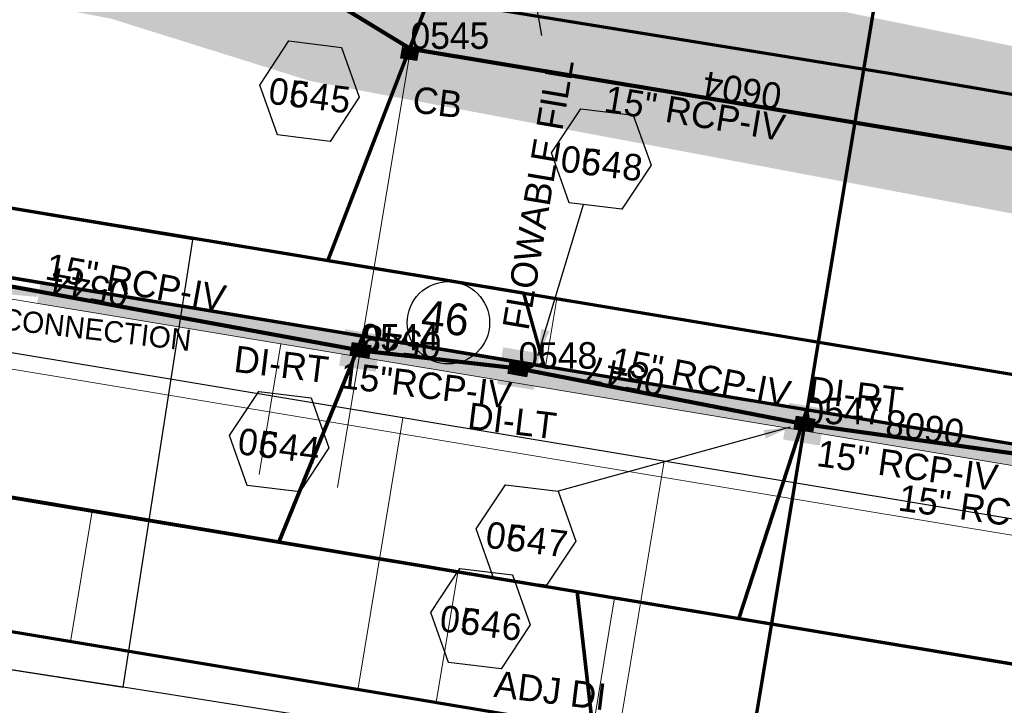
# Model space of a CAD drawing. Extents: x 1160061 to 2574774, y 200346 to 1150371.
# Tile 60 of 123: x 2484077 to 2484263, y 365712 to 365842. Entities that reach past the tile are written whole.
import ezdxf
from ezdxf.enums import TextEntityAlignment as Align

# ---------------------------------------------------------------- set-up
doc = ezdxf.new("R2010")
doc.units = 0
doc.header["$MEASUREMENT"] = 0
doc.linetypes.add('DGN Style 2', pattern=[29.296317, 17.57779, -11.718527])
for name, color, linetype, lineweight in [('Exist Plan Preparation Drainage Notes Label', 31, 'Continuous', 30), ('Exist Plan Preparation Watershed Blue', 5, 'Continuous', 30), ('Prop Drainage Structure Box Number Symbol CELL', 9, 'Continuous', 30), ('Prop Drainage Structure Catch Basin Grate 840 03G CELL', 7, 'Continuous', 30), ('Prop Drainage Structure Catch Basin Grate 840 03G Label', 9, 'Continuous', 30), ('Prop Drainage Structure Drop Inlet Grate 840 16 CELL', 7, 'Continuous', 30), ('Prop Drainage Structure Drop Inlet Grate 840 16 Label', 9, 'Continuous', 30), ('Prop Drainage Structure Flowable Fill Label', 101, 'Continuous', 30), ('Prop Drainage Structure Junction Box with Manhole TB Label', 9, 'Continuous', 30), ('Prop Drainage Structure Pipe RCP 15in Class III', 9, 'Continuous', 211), ('Prop Drainage Structure Pipe RCP 15in Class III Label', 9, 'Continuous', 30), ('Prop Drainage Structure Pipe RCP 15in Class IV', 9, 'Continuous', 211), ('Prop Drainage Structure Pipe RCP 15in Class IV Label', 9, 'Continuous', 30), ('Prop Drainage Structure Pipe Removal Label', 9, 'Continuous', 30), ('Prop Drainage Structure Plot Symbol 20 Scale', 9, 'DGN Style 2', 13), ('Prop Drainage Structure Plot Symbol 50 Scale', 9, 'DGN Style 2', 13), ('Prop Plan Preparation Watershed Pre Construction', 131, 'Continuous', 30)]:
    doc.layers.add(name, color=color, linetype=linetype, lineweight=lineweight)
for name, color, linetype, lineweight, plot in [('Scratch_Level_5', 6, 'Continuous', 0, False), ('Scratch_Level_6', 30, 'Continuous', 0, False), ('Scratch_Level_7', 9, 'Continuous', 0, False), ('Scratch_Level_8', 171, 'Continuous', 0, False)]:
    doc.layers.add(name, color=color, linetype=linetype, lineweight=lineweight, plot=plot)
doc.styles.add('Style-font000', font='font000.shx')
doc.styles.add('Style-font001', font='font001.shx')
doc.styles.add('Style-font041', font='font041.shx')
doc.styles.add('Style-GEOMETRICFUTURA_211_M_L', font='GEOMETRICFUTURA_211_M_L.shx')
doc.dimstyles.new('erosion_control', dxfattribs={"dimtxt": 4.99999, "dimasz": 9.99998, "dimexe": 2.499995, "dimexo": 2.499995, "dimgap": 2.499995, "dimtad": 0, "dimtih": 1, "dimtoh": 1, "dimzin": 3, "dimdsep": 46, "dimtxsty": 'Style-GEOMETRICFUTURA_211_M_L', "dimcen": 0.09, "dimaunit": 1, "dimadec": 4, "dimazin": 3, "dimtfac": 1, "dimtofl": 0, "dimtmove": 0, "dimatfit": 1, "dimfxl": 1, "dimtzin": 3, "dimlwd": 106, "dimarcsym": 0})

# ---------------------------------------------------------------- blocks, each defined once
blk = doc.blocks.new('PROP DRAINAGE STRUCTURE BOX NUMBER SYMBOL_115')
at = {"layer": 'Scratch_Level_7', "flags": 128}
blk.add_lwpolyline([(-5.000009, 8.944294), (5.000009, 8.944294), (9.47214, 0), (5.000009, -8.944294), (-5.000009, -8.944294), (-9.47214, 0), (-5.000009, 8.944294)], dxfattribs=at)
at = {"layer": 'Scratch_Level_7', "insert": (0.143191, -0.827124), "char_height": 4.99999, "attachment_point": 5, "line_spacing_factor": 0.6, "style": 'Style-GEOMETRICFUTURA_211_M_L'}
blk.add_mtext('\\T1.051;0544', dxfattribs=at)
blk = doc.blocks.new('PROP DRAINAGE STRUCTURE BOX NUMBER SYMBOL_116')
at = {"layer": 'Scratch_Level_7', "flags": 128}
blk.add_lwpolyline([(-5.000009, 8.944294), (5.000009, 8.944294), (9.47214, 0), (5.000009, -8.944294), (-5.000009, -8.944294), (-9.47214, 0), (-5.000009, 8.944294)], dxfattribs=at)
at = {"layer": 'Scratch_Level_7', "insert": (0.284857, -0.827124), "char_height": 4.99999, "attachment_point": 5, "line_spacing_factor": 0.6, "style": 'Style-GEOMETRICFUTURA_211_M_L'}
blk.add_mtext('\\T1.051;0548', dxfattribs=at)
blk = doc.blocks.new('PROP DRAINAGE STRUCTURE BOX NUMBER SYMBOL_117')
at = {"layer": 'Scratch_Level_7', "flags": 128}
blk.add_lwpolyline([(-5.000009, 8.944294), (5.000009, 8.944294), (9.47214, 0), (5.000009, -8.944294), (-5.000009, -8.944294), (-9.47214, 0), (-5.000009, 8.944294)], dxfattribs=at)
at = {"layer": 'Scratch_Level_7', "insert": (0.340918, -0.827124), "char_height": 4.99999, "attachment_point": 5, "line_spacing_factor": 0.6, "style": 'Style-GEOMETRICFUTURA_211_M_L'}
blk.add_mtext('\\T1.051;0547', dxfattribs=at)
blk = doc.blocks.new('PROP DRAINAGE STRUCTURE BOX NUMBER SYMBOL_120')
at = {"layer": 'Scratch_Level_7', "flags": 128}
blk.add_lwpolyline([(-5.000009, 8.944294), (5.000009, 8.944294), (9.47214, 0), (5.000009, -8.944294), (-5.000009, -8.944294), (-9.47214, 0), (-5.000009, 8.944294)], dxfattribs=at)
at = {"layer": 'Scratch_Level_7', "insert": (0.282585, -0.827124), "char_height": 4.99999, "attachment_point": 5, "line_spacing_factor": 0.6, "style": 'Style-GEOMETRICFUTURA_211_M_L'}
blk.add_mtext('\\T1.051;0546', dxfattribs=at)
blk = doc.blocks.new('PROP DRAINAGE STRUCTURE BOX NUMBER SYMBOL_123')
at = {"layer": 'Scratch_Level_7', "flags": 128}
blk.add_lwpolyline([(-5.000009, 8.944294), (5.000009, 8.944294), (9.47214, 0), (5.000009, -8.944294), (-5.000009, -8.944294), (-9.47214, 0), (-5.000009, 8.944294)], dxfattribs=at)
at = {"layer": 'Scratch_Level_7', "insert": (0.227282, -0.827124), "char_height": 4.99999, "attachment_point": 5, "line_spacing_factor": 0.6, "style": 'Style-GEOMETRICFUTURA_211_M_L'}
blk.add_mtext('\\T1.051;0545', dxfattribs=at)
blk = doc.blocks.new('PROP DRAINAGE STRUCTURE BOX NUMBER SYMBOL_228')
at = {"layer": 'Prop Drainage Structure Box Number Symbol CELL', "flags": 128}
blk.add_lwpolyline([(-5.000009, 8.944294), (5.000009, 8.944294), (9.47214, 0), (5.000009, -8.944294), (-5.000009, -8.944294), (-9.47214, 0), (-5.000009, 8.944294)], dxfattribs=at)
at = {"layer": 'Prop Drainage Structure Box Number Symbol CELL', "insert": (0.227282, -0.827124), "char_height": 4.99999, "attachment_point": 5, "line_spacing_factor": 0.6, "style": 'Style-GEOMETRICFUTURA_211_M_L'}
blk.add_mtext('\\T1.051;0645', dxfattribs=at)
blk = doc.blocks.new('PROP DRAINAGE STRUCTURE BOX NUMBER SYMBOL_229')
at = {"layer": 'Prop Drainage Structure Box Number Symbol CELL', "flags": 128}
blk.add_lwpolyline([(-5.000009, 8.944294), (5.000009, 8.944294), (9.47214, 0), (5.000009, -8.944294), (-5.000009, -8.944294), (-9.47214, 0), (-5.000009, 8.944294)], dxfattribs=at)
at = {"layer": 'Prop Drainage Structure Box Number Symbol CELL', "insert": (0.143191, -0.827124), "char_height": 4.99999, "attachment_point": 5, "line_spacing_factor": 0.6, "style": 'Style-GEOMETRICFUTURA_211_M_L'}
blk.add_mtext('\\T1.051;0644', dxfattribs=at)
blk = doc.blocks.new('PROP DRAINAGE STRUCTURE BOX NUMBER SYMBOL_230')
at = {"layer": 'Prop Drainage Structure Box Number Symbol CELL', "flags": 128}
blk.add_lwpolyline([(-5.000009, 8.944294), (5.000009, 8.944294), (9.47214, 0), (5.000009, -8.944294), (-5.000009, -8.944294), (-9.47214, 0), (-5.000009, 8.944294)], dxfattribs=at)
at = {"layer": 'Prop Drainage Structure Box Number Symbol CELL', "insert": (0.284857, -0.827124), "char_height": 4.99999, "attachment_point": 5, "line_spacing_factor": 0.6, "style": 'Style-GEOMETRICFUTURA_211_M_L'}
blk.add_mtext('\\T1.051;0648', dxfattribs=at)
blk = doc.blocks.new('PROP DRAINAGE STRUCTURE BOX NUMBER SYMBOL_231')
at = {"layer": 'Prop Drainage Structure Box Number Symbol CELL', "flags": 128}
blk.add_lwpolyline([(-5.000009, 8.944294), (5.000009, 8.944294), (9.47214, 0), (5.000009, -8.944294), (-5.000009, -8.944294), (-9.47214, 0), (-5.000009, 8.944294)], dxfattribs=at)
at = {"layer": 'Prop Drainage Structure Box Number Symbol CELL', "insert": (0.340918, -0.827124), "char_height": 4.99999, "attachment_point": 5, "line_spacing_factor": 0.6, "style": 'Style-GEOMETRICFUTURA_211_M_L'}
blk.add_mtext('\\T1.051;0647', dxfattribs=at)
blk = doc.blocks.new('PROP DRAINAGE STRUCTURE BOX NUMBER SYMBOL_232')
at = {"layer": 'Prop Drainage Structure Box Number Symbol CELL', "flags": 128}
blk.add_lwpolyline([(-5.000009, 8.944294), (5.000009, 8.944294), (9.47214, 0), (5.000009, -8.944294), (-5.000009, -8.944294), (-9.47214, 0), (-5.000009, 8.944294)], dxfattribs=at)
at = {"layer": 'Prop Drainage Structure Box Number Symbol CELL', "insert": (0.282585, -0.827124), "char_height": 4.99999, "attachment_point": 5, "line_spacing_factor": 0.6, "style": 'Style-GEOMETRICFUTURA_211_M_L'}
blk.add_mtext('\\T1.051;0646', dxfattribs=at)
blk = doc.blocks.new('PROP DRAINAGE STRUCTURE DROP INLET GRATE 840 16_2')
at = {"layer": 'Prop Drainage Structure Drop Inlet Grate 840 16 CELL', "color": 7, "flags": 128}
for points in [[(-1.75, 1.25), (1.75, 1.25), (1.75, -1.25), (-1.75, -1.25), (-1.75, -1.25), (-1.75, 1.25)], [(-1.66667, 1.16667), (1.66667, 1.16667), (1.66667, -1.16667), (-1.66667, -1.16667), (-1.66667, -1.16667), (-1.66667, 1.16667)], [(0, -1.15627), (0, 1.15627), (1.65627, 1.15627), (1.65627, -1.15627), (-1.65627, -1.15627), (-1.65627, 1.15627), (0, 1.15627)], [(-1.52087, 1.03387), (-0.125, 1.03387), (-0.125, 0.86717), (-1.52087, 0.86717), (-1.52087, 1.03387)], [(-1.52087, 0.76817), (-0.125, 0.76817), (-0.125, 0.60147), (-1.52087, 0.60147), (-1.52087, 0.76817)], [(-1.52087, 0.50247), (-0.125, 0.50247), (-0.125, 0.33577), (-1.52087, 0.33577), (-1.52087, 0.50247)], [(-1.52087, 0.23677), (-0.125, 0.23677), (-0.125, 0.07007), (-1.52087, 0.07007), (-1.52087, 0.23677)], [(0.125, 1.03387), (1.52087, 1.03387), (1.52087, 0.86717), (0.125, 0.86717), (0.125, 1.03387)], [(0.125, 0.76817), (1.52087, 0.76817), (1.52087, 0.60147), (0.125, 0.60147), (0.125, 0.76817)], [(0.125, 0.50247), (1.52087, 0.50247), (1.52087, 0.33577), (0.125, 0.33577), (0.125, 0.50247)], [(0.125, 0.23677), (1.52087, 0.23677), (1.52087, 0.07007), (0.125, 0.07007), (0.125, 0.23677)], [(-1.52087, -0.02893), (-0.125, -0.02893), (-0.125, -0.19563), (-1.52087, -0.19563), (-1.52087, -0.02893)], [(-1.52087, -0.29463), (-0.125, -0.29463), (-0.125, -0.46133), (-1.52087, -0.46133), (-1.52087, -0.29463)], [(-1.52087, -0.56033), (-0.125, -0.56033), (-0.125, -0.72703), (-1.52087, -0.72703), (-1.52087, -0.56033)], [(-1.52087, -0.82603), (-0.125, -0.82603), (-0.125, -1.03387), (-1.52087, -1.03387), (-1.52087, -0.82603), (-1.52087, -0.82603)], [(0.125, -0.02893), (1.52087, -0.02893), (1.52087, -0.19563), (0.125, -0.19563), (0.125, -0.02893)], [(0.125, -0.29463), (1.52087, -0.29463), (1.52087, -0.46133), (0.125, -0.46133), (0.125, -0.29463)], [(0.125, -0.56033), (1.52087, -0.56033), (1.52087, -0.72703), (0.125, -0.72703), (0.125, -0.56033)], [(0.125, -0.82603), (1.52087, -0.82603), (1.52087, -1.03387), (0.125, -1.03387), (0.125, -0.82603), (0.125, -0.82603)]]:
    blk.add_lwpolyline(points, dxfattribs=at)
at = {"layer": 'Prop Drainage Structure Plot Symbol 20 Scale', "extrusion": (0, 0, -1)}
blk.add_solid([(2.00004, 2.00004), (-2.00004, 2.00004), (2.00004, -2.00004), (-2.00004, -2.00004)], dxfattribs=at)
at = {"layer": 'Prop Drainage Structure Plot Symbol 50 Scale'}
blk.add_solid([(-3.5, 3.5), (3.5, 3.5), (-3.5, -3.5), (3.5, -3.5)], dxfattribs=at)
blk = doc.blocks.new('PROP DRAINAGE STRUCTURE DROP INLET GRATE 840 16_3')
at = {"layer": 'Prop Drainage Structure Drop Inlet Grate 840 16 CELL', "color": 7, "flags": 128}
for points in [[(-1.75, 1.25), (1.75, 1.25), (1.75, -1.25), (-1.75, -1.25), (-1.75, -1.25), (-1.75, 1.25)], [(-1.66667, 1.16667), (1.66667, 1.16667), (1.66667, -1.16667), (-1.66667, -1.16667), (-1.66667, -1.16667), (-1.66667, 1.16667)], [(0, -1.15627), (0, 1.15627), (1.65627, 1.15627), (1.65627, -1.15627), (-1.65627, -1.15627), (-1.65627, 1.15627), (0, 1.15627)], [(-1.52087, 1.03387), (-0.125, 1.03387), (-0.125, 0.86717), (-1.52087, 0.86717), (-1.52087, 1.03387)], [(-1.52087, 0.76817), (-0.125, 0.76817), (-0.125, 0.60147), (-1.52087, 0.60147), (-1.52087, 0.76817)], [(-1.52087, 0.50247), (-0.125, 0.50247), (-0.125, 0.33577), (-1.52087, 0.33577), (-1.52087, 0.50247)], [(-1.52087, 0.23677), (-0.125, 0.23677), (-0.125, 0.07007), (-1.52087, 0.07007), (-1.52087, 0.23677)], [(0.125, 1.03387), (1.52087, 1.03387), (1.52087, 0.86717), (0.125, 0.86717), (0.125, 1.03387)], [(0.125, 0.76817), (1.52087, 0.76817), (1.52087, 0.60147), (0.125, 0.60147), (0.125, 0.76817)], [(0.125, 0.50247), (1.52087, 0.50247), (1.52087, 0.33577), (0.125, 0.33577), (0.125, 0.50247)], [(0.125, 0.23677), (1.52087, 0.23677), (1.52087, 0.07007), (0.125, 0.07007), (0.125, 0.23677)], [(-1.52087, -0.02893), (-0.125, -0.02893), (-0.125, -0.19563), (-1.52087, -0.19563), (-1.52087, -0.02893)], [(-1.52087, -0.29463), (-0.125, -0.29463), (-0.125, -0.46133), (-1.52087, -0.46133), (-1.52087, -0.29463)], [(-1.52087, -0.56033), (-0.125, -0.56033), (-0.125, -0.72703), (-1.52087, -0.72703), (-1.52087, -0.56033)], [(-1.52087, -0.82603), (-0.125, -0.82603), (-0.125, -1.03387), (-1.52087, -1.03387), (-1.52087, -0.82603), (-1.52087, -0.82603)], [(0.125, -0.02893), (1.52087, -0.02893), (1.52087, -0.19563), (0.125, -0.19563), (0.125, -0.02893)], [(0.125, -0.29463), (1.52087, -0.29463), (1.52087, -0.46133), (0.125, -0.46133), (0.125, -0.29463)], [(0.125, -0.56033), (1.52087, -0.56033), (1.52087, -0.72703), (0.125, -0.72703), (0.125, -0.56033)], [(0.125, -0.82603), (1.52087, -0.82603), (1.52087, -1.03387), (0.125, -1.03387), (0.125, -0.82603), (0.125, -0.82603)]]:
    blk.add_lwpolyline(points, dxfattribs=at)
at = {"layer": 'Prop Drainage Structure Plot Symbol 20 Scale', "extrusion": (0, 0, -1)}
blk.add_solid([(2.00004, 2.00004), (-2.00004, 2.00004), (2.00004, -2.00004), (-2.00004, -2.00004)], dxfattribs=at)
at = {"layer": 'Prop Drainage Structure Plot Symbol 50 Scale'}
blk.add_solid([(-3.5, 3.5), (3.5, 3.5), (-3.5, -3.5), (3.5, -3.5)], dxfattribs=at)
blk = doc.blocks.new('PROP DRAINAGE STRUCTURE DROP INLET GRATE 840 16_4')
at = {"layer": 'Prop Drainage Structure Drop Inlet Grate 840 16 CELL', "color": 7, "flags": 128}
for points in [[(-1.75, 1.25), (1.75, 1.25), (1.75, -1.25), (-1.75, -1.25), (-1.75, -1.25), (-1.75, 1.25)], [(-1.66667, 1.16667), (1.66667, 1.16667), (1.66667, -1.16667), (-1.66667, -1.16667), (-1.66667, -1.16667), (-1.66667, 1.16667)], [(0, -1.15627), (0, 1.15627), (1.65627, 1.15627), (1.65627, -1.15627), (-1.65627, -1.15627), (-1.65627, 1.15627), (0, 1.15627)], [(-1.52087, 1.03387), (-0.125, 1.03387), (-0.125, 0.86717), (-1.52087, 0.86717), (-1.52087, 1.03387)], [(-1.52087, 0.76817), (-0.125, 0.76817), (-0.125, 0.60147), (-1.52087, 0.60147), (-1.52087, 0.76817)], [(-1.52087, 0.50247), (-0.125, 0.50247), (-0.125, 0.33577), (-1.52087, 0.33577), (-1.52087, 0.50247)], [(-1.52087, 0.23677), (-0.125, 0.23677), (-0.125, 0.07007), (-1.52087, 0.07007), (-1.52087, 0.23677)], [(0.125, 1.03387), (1.52087, 1.03387), (1.52087, 0.86717), (0.125, 0.86717), (0.125, 1.03387)], [(0.125, 0.76817), (1.52087, 0.76817), (1.52087, 0.60147), (0.125, 0.60147), (0.125, 0.76817)], [(0.125, 0.50247), (1.52087, 0.50247), (1.52087, 0.33577), (0.125, 0.33577), (0.125, 0.50247)], [(0.125, 0.23677), (1.52087, 0.23677), (1.52087, 0.07007), (0.125, 0.07007), (0.125, 0.23677)], [(-1.52087, -0.02893), (-0.125, -0.02893), (-0.125, -0.19563), (-1.52087, -0.19563), (-1.52087, -0.02893)], [(-1.52087, -0.29463), (-0.125, -0.29463), (-0.125, -0.46133), (-1.52087, -0.46133), (-1.52087, -0.29463)], [(-1.52087, -0.56033), (-0.125, -0.56033), (-0.125, -0.72703), (-1.52087, -0.72703), (-1.52087, -0.56033)], [(-1.52087, -0.82603), (-0.125, -0.82603), (-0.125, -1.03387), (-1.52087, -1.03387), (-1.52087, -0.82603), (-1.52087, -0.82603)], [(0.125, -0.02893), (1.52087, -0.02893), (1.52087, -0.19563), (0.125, -0.19563), (0.125, -0.02893)], [(0.125, -0.29463), (1.52087, -0.29463), (1.52087, -0.46133), (0.125, -0.46133), (0.125, -0.29463)], [(0.125, -0.56033), (1.52087, -0.56033), (1.52087, -0.72703), (0.125, -0.72703), (0.125, -0.56033)], [(0.125, -0.82603), (1.52087, -0.82603), (1.52087, -1.03387), (0.125, -1.03387), (0.125, -0.82603), (0.125, -0.82603)]]:
    blk.add_lwpolyline(points, dxfattribs=at)
at = {"layer": 'Prop Drainage Structure Plot Symbol 20 Scale', "extrusion": (0, 0, -1)}
blk.add_solid([(2.00004, 2.00004), (-2.00004, 2.00004), (2.00004, -2.00004), (-2.00004, -2.00004)], dxfattribs=at)
at = {"layer": 'Prop Drainage Structure Plot Symbol 50 Scale', "extrusion": (0, 0, -1)}
blk.add_solid([(3.5, 3.5), (-3.5, 3.5), (3.5, -3.5), (-3.5, -3.5)], dxfattribs=at)
blk = doc.blocks.new('PROP DRAINAGE STRUCTURE CATCH BASIN GRATE 840 03G_14')
at = {"layer": 'Prop Drainage Structure Catch Basin Grate 840 03G CELL', "flags": 128}
for points in [[(1.5, 0), (-1.5, 0), (-1.5, 2), (1.5, 2), (1.5, -0.499999), (-1.5, -0.499999), (-1.5, 0)], [(1.4896, 0.0104), (-1.4896, 0.0104), (-1.4896, 1.9896), (1.4896, 1.9896), (1.4896, 0.0104)], [(-1.3646, 1.8646), (1.3646, 1.8646), (1.3646, 0.1354), (-1.3646, 0.1354), (-1.3646, 1.8646)]]:
    blk.add_lwpolyline(points, dxfattribs=at)
for points in [[(-1.258485, 0.70434, -1), (-1.345744, 0.793844), (-0.266077, 1.846443, -1), (-0.178817, 1.756939), (-1.258485, 0.70434)], [(-1.345744, 1.623004), (-1.11656, 1.846443, -1), (-1.0293, 1.756939), (-1.258485, 1.533501, -1), (-1.345744, 1.623004)], [(-1.258485, 1.257114, -1), (-1.345744, 1.346617), (-0.833065, 1.846443, -1), (-0.745806, 1.756939), (-1.258485, 1.257114)], [(-1.345744, 1.07023), (-0.549571, 1.846443, -1), (-0.462312, 1.756939), (-1.258485, 0.980727, -1), (-1.345744, 1.07023)], [(0.0625, 1.337621), (0.584406, 1.846443, -1), (0.671666, 1.756939), (0.0625, 1.163046), (0.0625, 1.337621)], [(0.0625, 1.614008), (0.300912, 1.846443, -1), (0.388171, 1.756939), (0.0625, 1.439433), (0.0625, 1.614008)], [(0.0625, 1.061234), (0.867901, 1.846443, -1), (0.95516, 1.756939), (0.0625, 0.88666), (0.0625, 1.061234)], [(0.0625, 0.784848), (1.151395, 1.846443, -1), (1.238654, 1.756939), (0.0625, 0.610273), (0.0625, 0.784848)], [(-1.345744, 0.517457), (-0.0625, 1.768528), (-0.0625, 1.593954), (-1.258485, 0.427954, -1), (-1.345744, 0.517457)], [(-1.258485, 0.151567, -1), (-1.345744, 0.24107), (-0.0625, 1.492142), (-0.0625, 1.317567), (-1.258485, 0.151567)], [(-1.060268, 0.243002), (-0.0625, 1.215755), (-0.0625, 1.04118), (-0.973009, 0.153499, -1), (-1.060268, 0.243002)], [(-0.689515, 0.153499, -1), (-0.776774, 0.243002), (-0.0625, 0.939368), (-0.0625, 0.764794), (-0.689515, 0.153499)], [(-0.49328, 0.243002), (-0.0625, 0.662982), (-0.0625, 0.488407), (-0.406021, 0.153499, -1), (-0.49328, 0.243002)], [(-0.122526, 0.153499, -1), (-0.209785, 0.243002), (-0.0625, 0.386595), (-0.0625, 0.21202), (-0.122526, 0.153499)], [(0.0625, 0.508461), (1.258074, 1.67406, -1), (1.345334, 1.584557), (0.0625, 0.333886), (0.0625, 0.508461)], [(0.073709, 0.243002), (1.258074, 1.397674, -1), (1.345334, 1.308171), (0.160968, 0.153499), (0.073709, 0.243002)], [(0.357203, 0.243002), (1.258074, 1.121287, -1), (1.345334, 1.031784), (0.444462, 0.153499), (0.357203, 0.243002)], [(0.640698, 0.243002), (1.258074, 0.8449, -1), (1.345334, 0.755397), (0.727957, 0.153499), (0.640698, 0.243002)], [(0.924192, 0.243002), (1.258074, 0.568514, -1), (1.345334, 0.47901), (1.011451, 0.153499), (0.924192, 0.243002)], [(1.207686, 0.243002), (1.258074, 0.292127, -1), (1.345334, 0.202624), (1.294946, 0.153499, -1), (1.207686, 0.243002)]]:
    blk.add_lwpolyline(points, format="xyb", dxfattribs=at)
at = {"layer": 'Prop Drainage Structure Plot Symbol 20 Scale', "extrusion": (0, 0, -1)}
blk.add_solid([(2.00004, 2.041692), (-2.00004, 2.041692), (2.00004, -1.958388), (-2.00004, -1.958388)], dxfattribs=at)
at = {"layer": 'Prop Drainage Structure Plot Symbol 50 Scale', "extrusion": (0, 0, -1)}
blk.add_solid([(3.5, 3.541652), (-3.5, 3.541652), (3.5, -3.458348), (-3.5, -3.458348)], dxfattribs=at)

msp = doc.modelspace()

# ---------------------------------------------------------------- hatches: boundary and pattern name
msp.add_hatch(color=256).paths.add_polyline_path([(2484441.34, 365728.32, 0.999977), (2484441.83, 365732.29), (2484081.02, 365792.22), (2484080.36, 365788.28)])
at = {"layer": 'Scratch_Level_5'}
msp.add_hatch(color=256, dxfattribs=at).paths.add_polyline_path([(2484080.39, 365789.53), (2483928.56, 365802.44), (2483928.34, 365801.1), (2483927.21, 365802.55), (2483928.56, 365802.44), (2483930.8, 365815.91), (2483929.57, 365816.11), (2483931.01, 365817.14), (2483930.8, 365815.91), (2484080.82, 365790.99)])
at = {"layer": 'Scratch_Level_6'}
msp.add_hatch(color=256, dxfattribs=at).paths.add_polyline_path([(2484295.38, 365799.45), (2484131.92, 365830.3), (2484094.32, 365842.08), (2483893.67, 365880.11), (2483816.93, 365893.78), (2483721.98, 365909.88), (2483725.71, 365935.45), (2483792.46, 365924.35), (2483848.31, 365916.32), (2483945.34, 365897.44), (2483975.37, 365871.18), (2483985.24, 365866.78), (2484009.93, 365862.88), (2484012.55, 365866.61), (2484040.4, 365876.63), (2484107.61, 365863.44), (2484185.72, 365852.96), (2484289.56, 365831.8), (2484310.94, 365830.47), (2484314.42, 365835.18), (2484308.46, 365810.53)])

# ---------------------------------------------------------------- linework, layer by layer
at = {"layer": 'Exist Plan Preparation Drainage Notes Label'}
msp.add_circle((2484158.03, 365784.64), 7.78, dxfattribs=at)
at = {"layer": 'Exist Plan Preparation Watershed Blue'}
msp.add_line((2484420.72, 365721.6), (2483927.48, 365803.54), dxfattribs=at)
at = {"layer": 'Exist Plan Preparation Watershed Blue', "color": 5, "linetype": 'Continuous', "lineweight": 70, "flags": 128}
for points in [[(2484012.73, 365860.59), (2483976.69, 365864.9), (2483946.45, 365886.47), (2483941.17, 365875.45), (2483919.06, 365832.3), (2484074.71, 365806.45), (2484135.24, 365796.4), (2484154.35, 365845.86), (2484106.49, 365853.86), (2484080.86, 365858.14), (2484016.16, 365868.89), (2484012.73, 365860.59)], [(2484154.35, 365845.86), (2484135.24, 365796.4), (2484291.6, 365770.42), (2484352.22, 365760.35), (2484350.53, 365809.47), (2484324.59, 365816.46), (2484291.66, 365823.12), (2484291.66, 365823.12), (2484241.28, 365831.74), (2484154.35, 365845.86)], [(2484049.82, 365810.53), (2484053.08, 365796.86), (2484138.53, 365782.67), (2484141.87, 365782.12), (2484176.19, 365776.35), (2484172.28, 365790.24), (2484116.51, 365799.51), (2484049.82, 365810.53)], [(2484017.39, 365761.26), (2484126.01, 365743.18), (2484141.87, 365782.12), (2484035.74, 365799.73), (2484017.39, 365761.26)], [(2484176.19, 365776.35), (2484172.28, 365790.24), (2484459.53, 365742.51), (2484471.63, 365740.52), (2484474.41, 365736.27), (2484442.34, 365732.15), (2484176.19, 365776.35)], [(2484126.01, 365743.18), (2484212.84, 365728.75), (2484225.72, 365768.22), (2484141.87, 365782.12), (2484126.01, 365743.18)], [(2484225.72, 365768.22), (2484212.84, 365728.75), (2484362.12, 365703.97), (2484358.89, 365746.06), (2484225.72, 365768.22)], [(2484018.08, 365732.25), (2484028.73, 365731.73), (2484039.34, 365730.73), (2484048.31, 365730.01), (2484066.77, 365727.74), (2484185.31, 365708), (2484182.37, 365733.83), (2484056.96, 365754.81), (2484017.39, 365761.26), (2484018.08, 365732.25)], [(2484182.37, 365733.83), (2484185.31, 365708), (2484233.25, 365699.94), (2484362.84, 365678.51), (2484378.1, 365701.31), (2484182.37, 365733.83)]]:
    msp.add_lwpolyline(points, close=True, dxfattribs=at)
at = {"layer": 'Prop Drainage Structure Junction Box with Manhole TB Label', "flags": 128}
msp.add_lwpolyline([(2484127.61, 365579.44), (2484178.55, 365579.5), (2484183.48, 365664.64), (2484185.31, 365708), (2484078.16, 365725.79), (2484066.37, 365727.81), (2484050.02, 365729.59), (2484026.77, 365731.69), (2484002.71, 365732.43), (2484022.19, 365731.57), (2484036.78, 365707.51), (2484039.66, 365663.87), (2484039.66, 365663.87), (2484097.51, 365602.86), (2484127.61, 365579.44)], close=True, dxfattribs=at)
at = {"layer": 'Prop Drainage Structure Pipe RCP 15in Class III'}
msp.add_line((2484150.88, 365836.37), (2484116.84, 365857.23), dxfattribs=at)
at = {"layer": 'Prop Drainage Structure Pipe RCP 15in Class IV'}
for p, q in [((2484289.97, 365813.27), (2484150.88, 365836.37)), ((2484141.42, 365779.4), (2484052.88, 365795.63)), ((2484171.26, 365775.97), (2484141.42, 365779.4)), ((2484225.27, 365765.47), (2484171.26, 365775.97)), ((2484284.7, 365757.12), (2484225.27, 365765.47))]:
    msp.add_line(p, q, dxfattribs=at)
at = {"layer": 'Prop Plan Preparation Watershed Pre Construction', "color": 200, "flags": 128}
msp.add_lwpolyline([(2482122.74, 366066.82), (2482118.36, 366011.95), (2482871.97, 365923.41), (2482842.89, 365880.62), (2483010.79, 365865.86), (2483048.19, 365861.65), (2483192.34, 365847.94), (2483296.51, 365836.9), (2483403.77, 365823.28), (2483605.26, 365797.14), (2483756.63, 365775.55), (2483838.82, 365763.53), (2483952.78, 365744.85), (2484040.14, 365724.59), (2484096.61, 365715.8), (2484109.76, 365800.29), (2483919.06, 365832.3), (2483715.34, 365866), (2483439.35, 365907.02), (2483368.5, 365916.45), (2482482.15, 366025.78), (2482293.49, 366048), (2482122.74, 366066.82)], close=True, dxfattribs=at)
msp.add_lwpolyline([(2484521.82, 365649.33), (2484412.93, 365663.8), (2484281.98, 365685.85), (2484226.52, 365695.34), (2484147.46, 365707.74), (2484096.61, 365715.8), (2484040.14, 365724.59)], dxfattribs=at)
at = {"layer": 'Scratch_Level_5', "lineweight": 70}
msp.add_line((2484259.61, 365972.24), (2484164.84, 365401.69), dxfattribs=at)
at = {"layer": 'Scratch_Level_5'}
for p, q in [((2483768.94, 365840.01), (2487160.51, 365276.63)), ((2484150.55, 365834.4), (2484137.11, 365753.51)), ((2483766.81, 365827.18), (2487158.38, 365263.8)), ((2484178.52, 365789.21), (2484176.39, 365776.38)), ((2484122.32, 365755.97), (2484126.41, 365780.63)), ((2484140.96, 365715.62), (2484149.44, 365766.67)), ((2484225.06, 365764.24), (2484220.97, 365739.58)), ((2484183.83, 365668.61), (2484198.76, 365758.47)), ((2484086.66, 365724.38), (2484090.76, 365749.04)), ((2484155.71, 365712.91), (2484159.81, 365737.56)), ((2484182.52, 365691.23), (2484189.4, 365732.66))]:
    msp.add_line(p, q, dxfattribs=at)
at = {"layer": 'Scratch_Level_8', "lineweight": 120}
for p, q in [((2484141.42, 365779.4), (2484052.88, 365795.63)), ((2484171.26, 365775.97), (2484141.42, 365779.4)), ((2484225.27, 365765.47), (2484171.26, 365775.97)), ((2484284.7, 365757.12), (2484225.27, 365765.47))]:
    msp.add_line(p, q, dxfattribs=at)

# ---------------------------------------------------------------- block references
at = {"layer": 'Prop Drainage Structure Box Number Symbol CELL', "rotation": 353.002296}
for name, p in [('PROP DRAINAGE STRUCTURE BOX NUMBER SYMBOL_228', (2484131.8, 365828.38)), ('PROP DRAINAGE STRUCTURE BOX NUMBER SYMBOL_230', (2484186.89, 365815.56)), ('PROP DRAINAGE STRUCTURE BOX NUMBER SYMBOL_229', (2484126.08, 365762.18)), ('PROP DRAINAGE STRUCTURE BOX NUMBER SYMBOL_231', (2484172.69, 365744.54)), ('PROP DRAINAGE STRUCTURE BOX NUMBER SYMBOL_232', (2484164.09, 365728.76))]:
    msp.add_blockref(name, p, dxfattribs=at)
at = {"layer": 'Prop Drainage Structure Plot Symbol 20 Scale', "rotation": 170.568578}
msp.add_blockref('PROP DRAINAGE STRUCTURE CATCH BASIN GRATE 840 03G_14', (2484150.88, 365836.37), dxfattribs=at)
at = {"layer": 'Prop Drainage Structure Plot Symbol 50 Scale'}
for name, p, rotation in [('PROP DRAINAGE STRUCTURE DROP INLET GRATE 840 16_2', (2484141.42, 365779.4), 350.568691), ('PROP DRAINAGE STRUCTURE DROP INLET GRATE 840 16_4', (2484171.26, 365775.97), 170.568127), ('PROP DRAINAGE STRUCTURE DROP INLET GRATE 840 16_3', (2484225.27, 365765.47), 170.568691)]:
    msp.add_blockref(name, p, dxfattribs=dict(at, rotation=rotation))
at = {"layer": 'Scratch_Level_7', "rotation": 353.002296}
for name, p in [('PROP DRAINAGE STRUCTURE BOX NUMBER SYMBOL_123', (2484131.8, 365828.38)), ('PROP DRAINAGE STRUCTURE BOX NUMBER SYMBOL_116', (2484186.89, 365815.56)), ('PROP DRAINAGE STRUCTURE BOX NUMBER SYMBOL_115', (2484126.08, 365762.18)), ('PROP DRAINAGE STRUCTURE BOX NUMBER SYMBOL_117', (2484172.69, 365744.54)), ('PROP DRAINAGE STRUCTURE BOX NUMBER SYMBOL_120', (2484164.09, 365728.76))]:
    msp.add_blockref(name, p, dxfattribs=at)

# ---------------------------------------------------------------- texts
at = {"layer": 'Exist Plan Preparation Drainage Notes Label', "style": 'Style-font001'}
msp.add_text('NO CONNECTION', height=4, rotation=353.3861, dxfattribs=at).set_placement((2484064.51, 365788.49), align=Align.TOP_LEFT)
at = {"layer": 'Exist Plan Preparation Drainage Notes Label', "style": 'Style-font000'}
msp.add_text('46', height=6, rotation=353.3861, dxfattribs=at).set_placement((2484152.66, 365783.08))
at = {"layer": 'Prop Drainage Structure Catch Basin Grate 840 03G Label', "style": 'Style-GEOMETRICFUTURA_211_M_L'}
msp.add_text('CB', height=5, rotation=353.0023, dxfattribs=at).set_placement((2484155.97, 365826.3), align=Align.MIDDLE_CENTER)
at = {"layer": 'Prop Drainage Structure Drop Inlet Grate 840 16 Label', "style": 'Style-GEOMETRICFUTURA_211_M_L'}
for s, p in [('DI-RT', (2484126.48, 365776.79)), ('DI-RT', (2484234.97, 365771)), ('DI-LT', (2484170.06, 365766.11)), ('ADJ DI', (2484177.26, 365715.19))]:
    msp.add_text(s, height=5, rotation=353.0023, dxfattribs=at).set_placement(p, align=Align.MIDDLE_CENTER)
at = {"layer": 'Prop Drainage Structure Flowable Fill Label', "style": 'Style-GEOMETRICFUTURA_211_M_L'}
msp.add_text('FLOWABLE FILL', height=5, rotation=80.3964, dxfattribs=at).set_placement((2484168.2, 365783.86), align=Align.TOP_LEFT)
at = {"layer": 'Prop Drainage Structure Pipe RCP 15in Class III Label', "style": 'Style-GEOMETRICFUTURA_211_M_L'}
msp.add_text('15"RCP-IV  ', height=5, rotation=353.0212, dxfattribs=at).set_placement((2484155.61, 365772.63), align=Align.MIDDLE_CENTER)
at = {"layer": 'Prop Drainage Structure Pipe RCP 15in Class IV Label', "style": 'Style-GEOMETRICFUTURA_211_M_L'}
for rotation, p in [(350.5686, (2484205.48, 365824.06)), (349.6138, (2484099.91, 365792.09)), (349.0074, (2484206.59, 365774.2)), (351.9988, (2484245.62, 365757.56)), (351.9988, (2484261.03, 365749.16))]:
    msp.add_text('15" RCP-IV ', height=5, rotation=rotation, dxfattribs=at).set_placement(p, align=Align.MIDDLE_CENTER)
at = {"layer": 'Scratch_Level_8', "linetype": 'Continuous', "style": 'Style-font041'}
for s, p in [('0545', (2484150.88, 365841.37)), ('0544', (2484141.42, 365784.4)), ('0548', (2484171.26, 365780.97)), ('0547', (2484225.27, 365770.47))]:
    msp.add_text(s, height=5, dxfattribs=at).set_placement(p, align=Align.TOP_LEFT)
at = {"layer": 'Scratch_Level_8', "linetype": 'Continuous', "lineweight": 30, "style": 'Style-font041'}
for s, rotation, p in [('0604', 170.5686, (2484220.43, 365824.82)), ('0544', 169.6138, (2484097.15, 365787.52)), ('0548', 173.4293, (2484156.34, 365777.68)), ('0547', 169.0074, (2484198.26, 365770.72)), ('0608', 171.9988, (2484254.98, 365761.3))]:
    msp.add_text(s, height=5, rotation=rotation, dxfattribs=at).set_placement(p, align=Align.TOP_LEFT)

# ---------------------------------------------------------------- leaders
at = {"layer": 'Prop Drainage Structure Pipe Removal Label'}
for points in [[(2484175.67, 365838.92), (2484170.74, 365867.14)], [(2484174.92, 365778.48), (2484183.51, 365806.96)], [(2484222.56, 365764.9), (2484178.74, 365752.81)]]:
    msp.add_leader(points, dimstyle='erosion_control', override={"dimtxt": 5, "dimasz": 5, "dimgap": 0, "dimlwd": -2}, dxfattribs=at)

doc.saveas('drawing.dxf')
